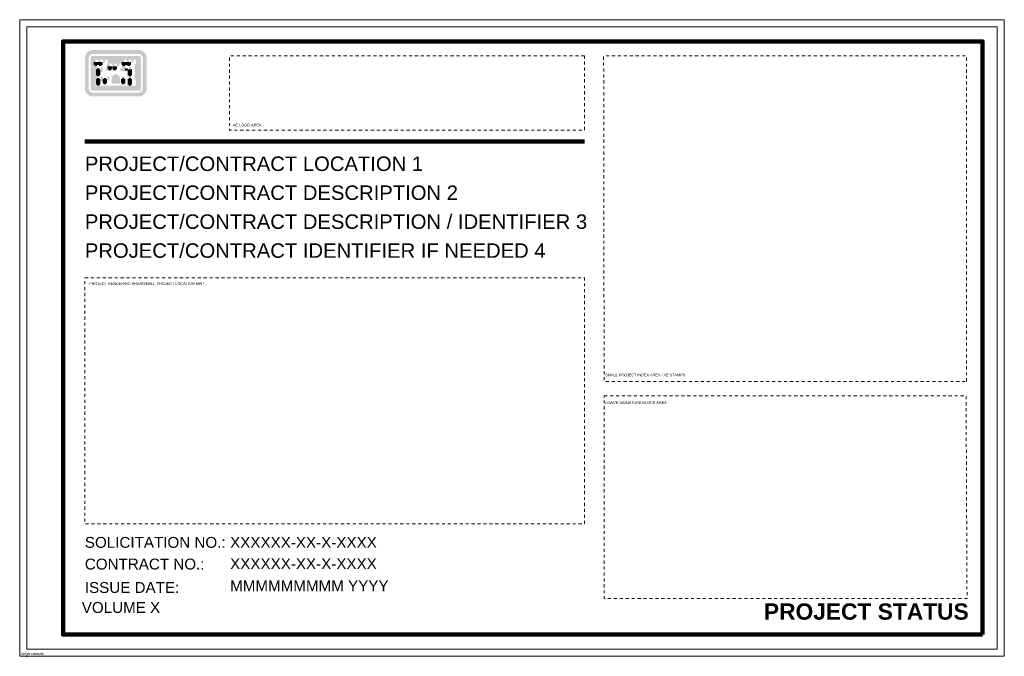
# Model space of a CAD drawing. Header units: inches. Extents: x 0 to 34, y 0 to 22.
import ezdxf
from ezdxf.enums import TextEntityAlignment as Align

# ---------------------------------------------------------------- set-up
doc = ezdxf.new("R2010")
doc.units = ezdxf.units.IN
doc.header["$MEASUREMENT"] = 0
doc.linetypes.add('014200-912 MS7 Long Dash Short Dash', pattern=[0.220472, 0.110236, -0.027559, 0.05511799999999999, -0.027559])
doc.layers.add('G-ANNO-NPLT', color=5, linetype='CONTINUOUS', lineweight=0, true_color=0x0000ff, plot=False)
doc.layers.add('G-ANNO-TEXT', color=7, linetype='CONTINUOUS', lineweight=25)
doc.layers.add('G-ANNO-TTLB', color=4, linetype='CONTINUOUS', lineweight=50)
doc.layers.add('G-ANNO-TTLB-GRID (Construction)', color=5, linetype='014200-912 MS7 Long Dash Short Dash', lineweight=18, true_color=0x0000ff)
doc.styles.add('AEC_COMN_TEXT', font='arial.ttf', dxfattribs={"height": 0.09375})
doc.styles.add('ARIAL-BOLD', font='arialbd.ttf')

# ---------------------------------------------------------------- blocks, each defined once
blk = doc.blocks.new('AEC_COVER_D')
at = {"layer": 'G-ANNO-TEXT', "lineweight": 100}
blk.add_line((1.997129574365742, 17.79237005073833), (19.25010650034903, 17.79237005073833), dxfattribs=at)
at = {"layer": 'G-ANNO-TEXT'}
blk.add_point((0, 0), dxfattribs=at)
at = {"layer": 'G-ANNO-TTLB-GRID (Construction)', "flags": 128}
for points in [[(19.25010650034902, 20.74409457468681), (7.000072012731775, 20.74409457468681), (7.000072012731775, 18.17770126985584), (19.25010650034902, 18.17770126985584), (19.25010650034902, 20.74409457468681)], [(32.44538450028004, 9.500044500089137), (32.44538450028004, 20.74409457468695), (19.91413450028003, 20.74409457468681), (19.93029634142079, 9.500044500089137)], [(2.000072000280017, 13.07854301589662), (19.25010650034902, 13.07854301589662), (19.25010650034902, 4.578526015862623), (2.000072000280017, 4.578526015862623), (2.000072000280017, 13.07854301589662)], [(19.93029634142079, 9.000043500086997), (32.42922265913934, 9.000043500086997), (32.4615463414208, 2.000043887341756), (19.93029634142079, 2.000043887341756)]]:
    blk.add_lwpolyline(points, close=True, dxfattribs=at)
at = {"layer": 'G-ANNO-TEXT', "lineweight": 25, "style": 'AEC_COMN_TEXT'}
for s, p in [('SOLICITATION NO.:', (2.000072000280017, 3.937551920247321)), ('CONTRACT NO.:', (2.000072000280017, 3.187550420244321))]:
    blk.add_text(s, height=0.375, dxfattribs=at).set_placement(p, align=Align.MIDDLE_LEFT)
at = {"layer": 'G-ANNO-TEXT', "lineweight": 25, "insert": (2.000072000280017, 2.375048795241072), "char_height": 0.375, "attachment_point": 4, "line_spacing_factor": 0.5999999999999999, "style": 'AEC_COMN_TEXT'}
blk.add_mtext('ISSUE DATE:\\P', dxfattribs=at)
at = {"layer": 'G-ANNO-TEXT', "style": 'AEC_COMN_TEXT'}
blk.add_attdef('AEC_HOST_AG', text='', height=0.25, dxfattribs=at).set_placement((1.997129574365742, 18.29237105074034), align=Align.TOP_LEFT)
for tag, height, p in [('AEC_PROJ_1_LOCATION', 0.4999999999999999, (2.000072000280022, 17.02062442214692)), ('AEC_PROJ_2_DISC', 0.4999999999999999, (2.000072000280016, 16.02062242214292)), ('AEC_PROJ_3_DESCID', 0.4999999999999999, (2.000072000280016, 15.02062042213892)), ('AEC_PROJ_4_ID', 0.4999999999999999, (2.000072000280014, 14.02061842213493)), ('AEC_MAN_SOLICNUM', 0.375, (7.0161702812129, 3.937551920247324)), ('AEC_MAN_CONTRNUM', 0.375, (7.0161702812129, 3.200019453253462)), ('AEC_MAN_DATE', 0.375, (7.0161702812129, 2.437548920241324)), ('AEC_PROJ_VOLUME', 0.375, (2.000072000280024, 1.687547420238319))]:
    blk.add_attdef(tag, text='', height=height, dxfattribs=at).set_placement(p, align=Align.MIDDLE_LEFT)
at = {"layer": 'G-ANNO-TTLB-GRID (Construction)', "style": 'AEC_COMN_TEXT'}
for s, p in [('AE LOGO AREA', (7.113112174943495, 18.35966193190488)), ('PROJECT RENDERING AREA/SMALL PROJECT LOCATION MAP', (2.148800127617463, 12.88191852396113)), ('SMALL PROJECT INDEX AREA / AE STAMPS', (19.96679924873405, 9.723696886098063)), ('USACE SIGNATURE BLOCK AREA', (19.96679924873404, 8.76882950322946))]:
    blk.add_text(s, height=0.093750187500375, dxfattribs=at).set_placement(p, align=Align.MIDDLE_LEFT)

msp = doc.modelspace()

# ---------------------------------------------------------------- hatches: boundary and pattern name
at = {"layer": 'G-ANNO-TTLB', "lineweight": 9, "true_color": 0x991b1e}
h = msp.add_hatch(color=244, dxfattribs=at)
h.paths.add_polyline_path([(3.539973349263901, 20.04390905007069), (3.612409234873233, 20.04390905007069), (3.612409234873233, 19.90482260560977), (3.539973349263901, 19.90482260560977)], flags=0)
h.paths.add_polyline_path([(3.77069648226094, 20.04390905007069), (3.84313236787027, 20.04390905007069), (3.84313236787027, 19.85574004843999), (3.77069648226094, 19.85574004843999)], flags=0)
h.paths.add_polyline_path([(3.77069648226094, 20.36908150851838), (3.84313236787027, 20.36908150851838), (3.84313236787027, 20.18091250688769), (3.77069648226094, 20.18091250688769)], flags=0)
h.paths.add_polyline_path([(3.098704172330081, 20.04390905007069), (3.098704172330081, 19.90482260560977), (3.026268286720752, 19.90482260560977), (3.026268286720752, 20.04390905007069)], flags=0)
h.paths.add_polyline_path([(2.867981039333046, 20.04390905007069), (2.867981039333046, 19.85574004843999), (2.795545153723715, 19.85574004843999), (2.795545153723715, 20.04390905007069)], flags=0)
h.paths.add_polyline_path([(2.867981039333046, 20.36908150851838), (2.867981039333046, 20.18091250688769), (2.795545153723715, 20.18091250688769), (2.795545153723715, 20.36908150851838)], flags=0)
edge = h.paths.add_edge_path(flags=0)
edge.add_arc((2.514426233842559, 20.68413568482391), 0.06382696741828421, 89.99999999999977, 179.9999999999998, ccw=False)
edge.add_line((2.51442623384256, 20.74796265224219), (4.119508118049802, 20.74796265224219))
edge.add_arc((4.119508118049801, 20.68413568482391), 0.06382696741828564, 2.8421709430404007e-13, 89.9999999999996, ccw=False)
edge.add_line((4.183335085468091, 20.68413568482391), (4.183335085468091, 19.60927091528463))
edge.add_arc((4.119508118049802, 19.60927091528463), 0.06382696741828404, -90.00000000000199, 1.4779288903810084e-12, ccw=False)
edge.add_line((4.119508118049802, 19.54544394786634), (2.51442623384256, 19.54544394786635))
edge.add_arc((2.51442623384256, 19.60927091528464), 0.06382696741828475, 180.0000000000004, 269.9999999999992, ccw=False)
edge.add_line((2.450599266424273, 19.60927091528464), (2.450599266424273, 20.68413568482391))
edge = h.paths.add_edge_path(flags=0)
edge.add_line((3.458891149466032, 19.78670233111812), (3.179786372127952, 19.78670233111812))
edge.add_line((3.179786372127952, 19.78670233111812), (3.179786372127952, 19.97058436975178))
edge.add_arc((3.319338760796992, 19.97058436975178), 0.1395523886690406, 2.8421709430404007e-13, 180.0000000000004, ccw=False)
edge.add_line((3.458891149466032, 19.97058436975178), (3.458891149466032, 19.78670233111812))
edge = h.paths.add_edge_path(flags=0)
edge.add_line((4.247162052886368, 19.61838905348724), (4.247162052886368, 20.67501754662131))
edge.add_arc((4.110389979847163, 20.67501754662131), 0.1367720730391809, 1.78111062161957e-13, 90.00000000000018)
edge.add_line((4.110389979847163, 20.81178961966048), (2.523544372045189, 20.81178961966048))
edge.add_arc((2.52354437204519, 20.67501754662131), 0.1367720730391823, 90.00000000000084, 180.0000000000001)
edge.add_line((2.386772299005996, 20.67501754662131), (2.386772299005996, 19.61838905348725))
edge.add_arc((2.52354437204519, 19.61838905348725), 0.1367720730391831, 179.9999999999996, 269.9999999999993)
edge.add_line((2.523544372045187, 19.48161698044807), (4.110389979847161, 19.48161698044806))
edge.add_arc((4.110389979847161, 19.61838905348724), 0.1367720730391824, 269.9999999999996, 360)
h.paths.add_polyline_path([(2.620950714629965, 19.87400283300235), (2.620950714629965, 19.71913437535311), (4.017856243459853, 19.71913437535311), (4.017856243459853, 19.87400283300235), (3.969871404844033, 19.9292030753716), (3.969871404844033, 20.4382861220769), (4.018076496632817, 20.49183982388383), (4.018076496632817, 20.620212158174), (3.924295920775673, 20.620212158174), (3.924295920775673, 20.5293402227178), (3.849889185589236, 20.5293402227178), (3.849889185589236, 20.620212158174), (3.76535974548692, 20.620212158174), (3.76535974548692, 20.5293402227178), (3.690953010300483, 20.5293402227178), (3.690953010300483, 20.620212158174), (3.600591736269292, 20.620212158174), (3.600591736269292, 20.48208259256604), (3.647913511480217, 20.42764511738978), (3.647913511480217, 20.22864314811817), (3.47908378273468, 20.22864314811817), (3.47908378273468, 20.30057373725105), (3.52633717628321, 20.35493254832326), (3.52633717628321, 20.47336473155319), (3.439291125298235, 20.47336473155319), (3.439291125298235, 20.382492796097), (3.364884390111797, 20.382492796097), (3.364884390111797, 20.47336473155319), (3.273793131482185, 20.47336473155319), (3.273793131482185, 20.382492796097), (3.199386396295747, 20.382492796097), (3.199386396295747, 20.47336473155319), (3.11246978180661, 20.47336473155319), (3.11246978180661, 20.35493254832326), (3.159723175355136, 20.30057373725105), (3.159723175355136, 20.22864314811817), (2.990893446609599, 20.22864314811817), (2.990893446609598, 20.42764511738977), (3.038215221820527, 20.48208259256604), (3.038215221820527, 20.620212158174), (2.947853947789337, 20.620212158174), (2.947853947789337, 20.5293402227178), (2.873447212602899, 20.5293402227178), (2.873447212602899, 20.620212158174), (2.788917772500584, 20.620212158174), (2.788917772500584, 20.5293402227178), (2.714511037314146, 20.5293402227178), (2.714511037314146, 20.620212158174), (2.620730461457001, 20.620212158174), (2.620730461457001, 20.49183982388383), (2.668935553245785, 20.4382861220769), (2.668935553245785, 19.9292030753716)], flags=0)
edge = h.paths.add_edge_path(flags=0)
edge.add_arc((4.11038997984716, 20.67501754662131), 0.2735441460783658, -1.1368683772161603e-13, 89.99999999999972, ccw=False)
edge.add_line((4.383934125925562, 20.67501754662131), (4.383934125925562, 19.61838905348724))
edge.add_arc((4.110389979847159, 19.61838905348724), 0.2735441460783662, 269.9999999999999, 359.99999999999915, ccw=False)
edge.add_line((4.110389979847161, 19.34484490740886), (2.523544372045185, 19.34484490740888))
edge.add_arc((2.52354437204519, 19.61838905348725), 0.2735441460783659, 180.0000000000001, 269.99999999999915, ccw=False)
edge.add_line((2.250000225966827, 19.61838905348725), (2.250000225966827, 20.67501754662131))
edge.add_arc((2.52354437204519, 20.67501754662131), 0.273544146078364, 90.00000000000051, 180.0000000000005, ccw=False)
edge.add_line((2.523544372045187, 20.94856169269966), (4.110389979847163, 20.94856169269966))

# ---------------------------------------------------------------- linework, layer by layer
at = {"layer": 'G-ANNO-NPLT', "linetype": 'Continuous'}
for p, q in [((0.2500679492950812, 21.7500440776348), (33.75006794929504, 21.7500440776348)), ((0.2500679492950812, 21.7500440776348), (0.2500679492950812, 0.2500440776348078)), ((33.75006794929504, 0.2500440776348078), (33.75006794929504, 21.7500440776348)), ((33.75006794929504, 0.2500440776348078), (0.2500679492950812, 0.2500440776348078))]:
    msp.add_line(p, q, dxfattribs=at)
at = {"layer": 'G-ANNO-TTLB', "color": 244, "true_color": 0x991b1e}
for p, q in [((2.589578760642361, 20.52541064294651), (2.589578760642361, 20.43453870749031)), ((2.589578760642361, 20.43453870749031), (2.663985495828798, 20.43453870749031)), ((2.663985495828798, 20.43453870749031), (2.663985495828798, 20.52541064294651)), ((2.748514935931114, 20.52541064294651), (2.748514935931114, 20.43453870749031)), ((2.748514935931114, 20.43453870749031), (2.822921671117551, 20.43453870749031)), ((2.822921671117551, 20.43453870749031), (2.822921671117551, 20.52541064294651)), ((3.566020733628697, 20.52541064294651), (3.566020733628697, 20.43453870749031)), ((3.566020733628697, 20.43453870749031), (3.640427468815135, 20.43453870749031)), ((3.640427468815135, 20.43453870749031), (3.640427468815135, 20.52541064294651)), ((3.72495690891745, 20.52541064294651), (3.72495690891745, 20.43453870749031)), ((3.72495690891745, 20.43453870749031), (3.799363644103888, 20.43453870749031)), ((3.799363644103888, 20.43453870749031), (3.799363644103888, 20.52541064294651)), ((2.74304876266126, 20.27427999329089), (2.67061287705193, 20.27427999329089)), ((2.67061287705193, 20.27427999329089), (2.67061287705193, 20.0861109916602)), ((2.67061287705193, 20.0861109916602), (2.74304876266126, 20.0861109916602)), ((2.74304876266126, 20.0861109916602), (2.74304876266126, 20.27427999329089)), ((3.074454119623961, 20.37856321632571), (3.074454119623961, 20.28769128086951)), ((3.074454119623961, 20.28769128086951), (3.148860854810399, 20.28769128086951)), ((3.148860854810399, 20.28769128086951), (3.148860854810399, 20.37856321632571)), ((3.239952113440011, 20.37856321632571), (3.239952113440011, 20.28769128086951)), ((3.239952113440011, 20.28769128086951), (3.314358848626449, 20.28769128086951)), ((3.314358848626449, 20.28769128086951), (3.314358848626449, 20.37856321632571)), ((3.718200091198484, 20.27427999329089), (3.645764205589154, 20.27427999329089)), ((3.77069648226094, 20.27427999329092), (3.77069648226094, 20.08611099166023)), ((3.77069648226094, 20.08611099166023), (3.84313236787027, 20.08611099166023)), ((3.84313236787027, 20.08611099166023), (3.84313236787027, 20.27427999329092)), ((2.74304876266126, 19.9491075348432), (2.67061287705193, 19.9491075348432)), ((2.67061287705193, 19.9491075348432), (2.67061287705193, 19.7609385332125)), ((2.67061287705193, 19.7609385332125), (2.74304876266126, 19.7609385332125)), ((2.74304876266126, 19.7609385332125), (2.74304876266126, 19.9491075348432)), ((2.973771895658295, 19.9491075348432), (2.901336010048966, 19.9491075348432)), ((2.901336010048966, 19.9491075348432), (2.901336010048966, 19.81002109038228)), ((2.901336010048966, 19.81002109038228), (2.973771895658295, 19.81002109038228)), ((2.973771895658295, 19.81002109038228), (2.973771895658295, 19.9491075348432)), ((3.539973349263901, 19.94910753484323), (3.539973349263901, 19.81002109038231)), ((3.612409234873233, 19.94910753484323), (3.539973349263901, 19.94910753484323)), ((3.539973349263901, 19.81002109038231), (3.612409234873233, 19.81002109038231)), ((3.612409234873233, 19.81002109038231), (3.612409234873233, 19.94910753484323)), ((3.77069648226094, 19.94910753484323), (3.77069648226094, 19.76093853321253)), ((3.84313236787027, 19.94910753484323), (3.77069648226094, 19.94910753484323)), ((3.77069648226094, 19.76093853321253), (3.84313236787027, 19.76093853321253)), ((3.84313236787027, 19.76093853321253), (3.84313236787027, 19.94910753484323))]:
    msp.add_line(p, q, dxfattribs=at)
at = {"layer": 'G-ANNO-TTLB', "color": 7, "lineweight": 9}
msp.add_lwpolyline([(0, 0), (33.99862500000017, 0), (33.99862500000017, 21.99912499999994), (0, 21.99912499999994)], close=True, dxfattribs=at)
at = {"layer": 'G-ANNO-TTLB', "color": 7, "linetype": 'Continuous', "lineweight": 100}
msp.add_lwpolyline([(33.25006771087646, 0.7500438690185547), (1.500067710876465, 0.7500438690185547), (1.500067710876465, 21.2500433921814), (33.25006771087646, 21.2500433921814)], close=True, dxfattribs=at)

# ---------------------------------------------------------------- block references
at = {"layer": 'G-ANNO-TEXT'}
ref = msp.add_blockref('AEC_COVER_D', (0.2499279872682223, -1.832320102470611e-08), dxfattribs=at)
ref.add_attrib('AEC_PROJ_1_LOCATION', 'PROJECT/CONTRACT LOCATION 1', dxfattribs={"height": 0.4999999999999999, "style": 'AEC_COMN_TEXT'}).set_placement((2.249999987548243, 17.02062440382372), align=Align.MIDDLE_LEFT)
ref.add_attrib('AEC_PROJ_2_DISC', 'PROJECT/CONTRACT DESCRIPTION 2', dxfattribs={"height": 0.4999999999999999, "style": 'AEC_COMN_TEXT'}).set_placement((2.249999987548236, 16.02062240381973), align=Align.MIDDLE_LEFT)
ref.add_attrib('AEC_PROJ_3_DESCID', 'PROJECT/CONTRACT DESCRIPTION / IDENTIFIER 3', dxfattribs={"height": 0.4999999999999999, "style": 'AEC_COMN_TEXT'}).set_placement((2.249999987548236, 15.02062040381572), align=Align.MIDDLE_LEFT)
ref.add_attrib('AEC_PROJ_4_ID', 'PROJECT/CONTRACT IDENTIFIER IF NEEDED 4', dxfattribs={"height": 0.4999999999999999, "style": 'AEC_COMN_TEXT'}).set_placement((2.249999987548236, 14.02061840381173), align=Align.MIDDLE_LEFT)
ref.add_attrib('AEC_PROJ_VOLUME', 'VOLUME X', dxfattribs={"height": 0.375, "style": 'AEC_COMN_TEXT'}).set_placement((2.14350358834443, 1.68754740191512), align=Align.MIDDLE_LEFT)
ref.add_attrib('AEC_MAN_SOLICNUM', 'XXXXXX-XX-X-XXXX', dxfattribs={"height": 0.375, "style": 'AEC_COMN_TEXT'}).set_placement((7.266098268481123, 3.937551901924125), align=Align.MIDDLE_LEFT)
ref.add_attrib('AEC_MAN_CONTRNUM', 'XXXXXX-XX-X-XXXX', dxfattribs={"height": 0.375, "style": 'AEC_COMN_TEXT'}).set_placement((7.266098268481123, 3.200019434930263), align=Align.MIDDLE_LEFT)
ref.add_attrib('AEC_MAN_DATE', 'MMMMMMMMM YYYY', dxfattribs={"height": 0.375, "style": 'AEC_COMN_TEXT'}).set_placement((7.266098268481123, 2.437548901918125), align=Align.MIDDLE_LEFT)

# ---------------------------------------------------------------- texts
at = {"layer": 'G-ANNO-NPLT', "style": 'ARIAL-BOLD'}
msp.add_text('CESAM v20181203', height=0.0625, dxfattribs=at).set_placement((0.04964886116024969, 0.08871831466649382), align=Align.MIDDLE_LEFT)
at = {"layer": 'G-ANNO-NPLT', "color": 7, "lineweight": 20, "insert": (32.76986651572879, 1.828656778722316), "char_height": 0.5625, "width": 15.75979685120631, "attachment_point": 3, "line_spacing_factor": 0.9385317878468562, "style": 'ARIAL-BOLD'}
msp.add_mtext('PROJECT STATUS', dxfattribs=at)

doc.saveas('drawing.dxf')
